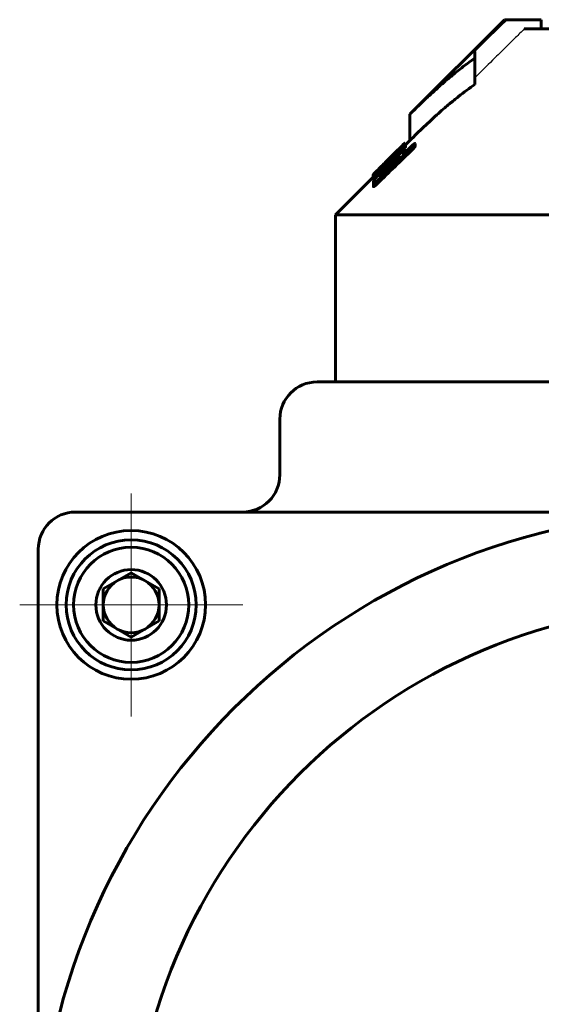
# Model space of a CAD drawing. Header units: millimetres. Extents: x -86 to 204, y -54 to 55.
# Tile 10 of 14: x 115 to 143, y 1 to 54. Entities that reach past the tile are written whole.
import ezdxf

# ---------------------------------------------------------------- set-up
doc = ezdxf.new("R2010")
doc.units = ezdxf.units.MM
for name, pattern in [('K5LT-1', [0]), ('K5LT_AXLED', [12, 7.5, -1.5, 1.5, -1.5]), ('K5LT_BASIC', [0])]:
    doc.linetypes.add(name, pattern=pattern)
doc.layers.add('Системный слой (1)', color=7, linetype='Continuous', true_color=0x6c6c6c)

# ---------------------------------------------------------------- blocks, each defined once
blk = doc.blocks.new('U32')
at = {"layer": 'Системный слой (1)', "color": 150, "linetype": 'K5LT_BASIC', "lineweight": 60, "true_color": 0x0080ff}
for p, q in [((135.705, 46.861), (135.7, 46.856)), ((135.708, 46.863), (135.705, 46.861)), ((135.708, 46.862), (135.709, 46.864)), ((135.709, 46.864), (135.708, 46.863))]:
    blk.add_line(p, q, dxfattribs=at)
blk = doc.blocks.new('U33')
at = {"layer": 'Системный слой (1)', "color": 150, "linetype": 'K5LT_BASIC', "lineweight": 60, "true_color": 0x0080ff}
for p, q in [((134.733, 45.662), (134.731, 45.677)), ((134.735, 45.645), (134.733, 45.662)), ((134.737, 45.626), (134.735, 45.645))]:
    blk.add_line(p, q, dxfattribs=at)
blk = doc.blocks.new('U37')
at = {"layer": 'Системный слой (1)', "color": 150, "linetype": 'K5LT_BASIC', "lineweight": 60, "true_color": 0x0080ff}
for p, q in [((134.001, 45.101), (134.002, 45.104)), ((134.002, 45.104), (134.004, 45.109)), ((134.004, 45.109), (134.008, 45.115))]:
    blk.add_line(p, q, dxfattribs=at)
blk = doc.blocks.new('U40')
at = {"layer": 'Системный слой (1)', "color": 150, "linetype": 'K5LT_BASIC', "lineweight": 60, "true_color": 0x0080ff}
for p, q in [((135.488, 46.325), (135.518, 46.358)), ((135.518, 46.358), (135.548, 46.392)), ((135.548, 46.392), (135.577, 46.424))]:
    blk.add_line(p, q, dxfattribs=at)
blk = doc.blocks.new('U43')
at = {"layer": 'Системный слой (1)', "color": 150, "linetype": 'K5LT_BASIC', "lineweight": 60, "true_color": 0x0080ff}
for p, q in [((135.709, 46.818), (135.724, 46.828)), ((135.724, 46.828), (135.733, 46.831)), ((135.733, 46.831), (135.736, 46.828))]:
    blk.add_line(p, q, dxfattribs=at)
blk = doc.blocks.new('U49')
at = {"layer": 'Системный слой (1)', "color": 150, "linetype": 'K5LT_BASIC', "lineweight": 60, "true_color": 0x0080ff}
for p, q in [((134.008, 45.021), (134.009, 45.022)), ((134.009, 45.022), (134.012, 45.024)), ((134.012, 45.024), (134.016, 45.028))]:
    blk.add_line(p, q, dxfattribs=at)
blk = doc.blocks.new('U50')
at = {"layer": 'Системный слой (1)', "color": 150, "linetype": 'K5LT_BASIC', "lineweight": 60, "true_color": 0x0080ff}
for p, q in [((134.797, 45.954), (135.669, 46.825)), ((134.058, 45.214), (134.411, 45.567))]:
    blk.add_line(p, q, dxfattribs=at)
blk = doc.blocks.new('U52')
at = {"layer": 'Системный слой (1)', "color": 150, "linetype": 'K5LT_BASIC', "lineweight": 60, "true_color": 0x0080ff}
for p, q in [((135.751, 46.766), (135.985, 47)), ((131.985, 43), (134.008, 45.023))]:
    blk.add_line(p, q, dxfattribs=at)
blk = doc.blocks.new('U54')
at = {"layer": 'Системный слой (1)', "color": 150, "linetype": 'K5LT_BASIC', "lineweight": 60, "true_color": 0x0080ff}
for p, q in [((134.193, 45.047), (134.212, 45.063)), ((134.155, 45.015), (134.174, 45.031)), ((134.174, 45.031), (134.193, 45.047))]:
    blk.add_line(p, q, dxfattribs=at)
blk = doc.blocks.new('U60')
at = {"layer": 'Системный слой (1)', "color": 150, "linetype": 'K5LT_BASIC', "lineweight": 60, "true_color": 0x0080ff}
for p, q in [((134.649, 45.331), (134.573, 45.251)), ((134.727, 45.412), (134.649, 45.331)), ((134.808, 45.493), (134.727, 45.412))]:
    blk.add_line(p, q, dxfattribs=at)
blk = doc.blocks.new('U61')
at = {"layer": 'Системный слой (1)', "color": 150, "linetype": 'K5LT_BASIC', "lineweight": 60, "true_color": 0x0080ff}
for p, q in [((134.672, 45.617), (134.622, 45.566)), ((134.722, 45.668), (134.672, 45.617)), ((134.622, 45.566), (134.573, 45.516))]:
    blk.add_line(p, q, dxfattribs=at)
blk = doc.blocks.new('U63')
at = {"layer": 'Системный слой (1)', "color": 150, "linetype": 'K5LT_BASIC', "lineweight": 60, "true_color": 0x0080ff}
for p, q in [((134.955, 45.635), (135.038, 45.713)), ((135.038, 45.713), (135.12, 45.79)), ((135.12, 45.79), (135.202, 45.863))]:
    blk.add_line(p, q, dxfattribs=at)
blk = doc.blocks.new('U67')
at = {"layer": 'Системный слой (1)', "color": 30, "linetype": 'K5LT_AXLED', "lineweight": 18, "true_color": 0xff8000}
for q in [(120.985, 28), (114.985, 22), (126.985, 22), (120.985, 16)]:
    blk.add_line((120.985, 22), q, dxfattribs=at)

msp = doc.modelspace()

# ---------------------------------------------------------------- linework, layer by layer
at = {"layer": 'Системный слой (1)', "color": 150, "linetype": 'K5LT_BASIC', "lineweight": 60, "true_color": 0x0080ff}
for p, q in [((135.985, 48.414), (141.071, 53.5)), ((141.071, 53.5), (141.212, 53.5)), ((143.055, 53.5), (141.212, 53.5)), ((142.14, 53), (150.235, 53)), ((143.055, 53), (143.055, 53.5)), ((139.485, 51.792), (139.485, 51.433)), ((139.485, 50.019), (139.485, 51.433)), ((135.985, 47), (135.985, 48.414)), ((135.61, 46.24), (136.125, 46.737)), ((135.7, 46.856), (135.669, 46.825)), ((135.708, 46.777), (135.708, 46.862)), ((135.709, 46.778), (135.709, 46.864)), ((135.736, 46.795), (135.736, 46.828)), ((135.751, 46.792), (135.751, 46.786)), ((135.751, 46.645), (135.751, 46.786)), ((136.125, 46.511), (136.125, 46.652)), ((136.272, 46.692), (136.272, 46.834)), ((135.036, 46.15), (135.036, 46.191)), ((135.071, 46.157), (135.114, 46.199)), ((135.071, 46.074), (135.071, 46.157)), ((135.114, 46.117), (135.114, 46.199)), ((135.202, 46.345), (135.202, 46.346)), ((135.202, 46.313), (135.202, 46.345)), ((135.271, 46.427), (135.255, 46.411)), ((135.271, 46.42), (135.271, 46.427)), ((135.351, 46.489), (135.298, 46.436)), ((135.298, 46.405), (135.298, 46.436)), ((135.351, 46.456), (135.351, 46.489)), ((135.428, 46.48), (135.428, 46.472)), ((135.577, 46.424), (135.577, 46.566)), ((135.592, 46.224), (135.61, 46.24)), ((135.723, 46.349), (135.723, 46.43)), ((134.504, 45.653), (134.549, 45.697)), ((134.557, 45.706), (134.557, 45.712)), ((134.731, 45.818), (134.722, 45.81)), ((134.722, 45.668), (134.722, 45.81)), ((134.731, 45.677), (134.722, 45.668)), ((134.731, 45.677), (134.731, 45.818)), ((134.74, 45.629), (134.74, 45.736)), ((134.775, 45.889), (134.775, 45.914)), ((134.808, 45.634), (134.86, 45.684)), ((134.955, 45.606), (134.817, 45.472)), ((134.843, 45.731), (134.869, 45.757)), ((135.124, 46.08), (134.914, 45.869)), ((134.914, 45.801), (134.914, 45.869)), ((134.955, 45.635), (134.955, 45.777)), ((135.088, 46.089), (135.071, 46.074)), ((135.124, 46.002), (135.124, 46.08)), ((134.001, 45.016), (134.001, 45.101)), ((134.008, 45.021), (134.008, 45.163)), ((134.016, 44.933), (134.016, 45.074)), ((134.094, 45.179), (134.094, 45.24)), ((134.155, 45.015), (134.155, 45.157)), ((134.406, 45.12), (134.406, 45.201)), ((134.408, 45.558), (134.408, 45.564)), ((134.443, 45.416), (134.426, 45.399)), ((134.443, 45.321), (134.443, 45.416)), ((134.573, 45.569), (134.573, 45.563)), ((134.573, 45.459), (134.573, 45.563)), ((134.86, 45.543), (134.808, 45.493)), ((134.023, 44.659), (134.023, 44.786)), ((134.023, 44.518), (134.023, 44.659)), ((134.031, 44.523), (134.031, 44.665)), ((134.215, 44.662), (134.215, 44.803)), ((131.985, 43), (171.985, 43)), ((131.985, 34), (131.985, 43)), ((172.985, 34), (130.985, 34)), ((128.985, 32), (128.985, 29)), ((151.985, 27), (117.985, 27)), ((115.985, 25), (115.985, -9)), ((120.985, 23.732), (119.485, 22.866)), ((122.485, 22.866), (120.985, 23.732)), ((119.485, 22.866), (119.485, 21.134)), ((122.485, 21.134), (122.485, 22.866)), ((119.485, 21.134), (120.985, 20.268)), ((120.985, 20.268), (122.485, 21.134))]:
    msp.add_line(p, q, dxfattribs=at)
for centre, radius in [((151.985, -9), 36), ((120.985, 22), 4), ((120.985, 22), 3.5), ((120.985, 22), 3.1), ((120.985, 22), 1.9), ((151.985, -9), 31)]:
    msp.add_circle(centre, radius, dxfattribs=at)
for centre, radius, start, end in [((130.985, 32), 2, 90, 180), ((126.985, 29), 2, 270, 0), ((117.985, 25), 2, 90, 180), ((120.985, 22), 1.5, 90, 120), ((120.985, 22), 1.5, 60, 90), ((120.985, 22), 1.5, 120, 180), ((120.985, 22), 1.5, 0, 60), ((120.985, 22), 1.5, 180, 240), ((120.985, 22), 1.5, 300, 0), ((120.985, 22), 1.5, 240, 300)]:
    msp.add_arc(centre, radius, start, end, dxfattribs=at)
at = {"layer": 'Системный слой (1)', "color": 7, "linetype": 'K5LT-1'}
for points, knots in [([(141.212, 53.5), (141.115, 53.404), (140.921, 53.213), (140.536, 52.832), (140.057, 52.359), (139.676, 51.981), (139.485, 51.792)], [0, 0, 0, 0, 0.265357, 0.530715, 1.053192, 1.575669, 1.575669, 1.575669, 1.575669]), ([(142.14, 53), (141.984, 52.847), (141.707, 52.574), (141.333, 52.205), (140.919, 51.797), (140.312, 51.196), (139.801, 50.691), (139.485, 50.378)], [0, 0, 0, 0, 0.920958, 1.645292, 2.221876, 3.375046, 5.255882, 5.255882, 5.255882, 5.255882])]:
    msp.add_open_spline(points, degree=3, knots=knots, dxfattribs=at)
at = {"layer": 'Системный слой (1)', "color": 150, "linetype": 'K5LT_BASIC', "lineweight": 60, "true_color": 0x0080ff}
for points, knots in [([(139.485, 51.433), (139.272, 51.286), (138.865, 50.988), (138.257, 50.505), (137.621, 49.963), (136.855, 49.267), (136.302, 48.731), (135.985, 48.414)], [0, 0, 0, 0, 1.387012, 2.67714, 4.083997, 5.726255, 8, 8, 8, 8]), ([(139.485, 50.019), (139.187, 49.812), (138.727, 49.469), (138.191, 49.033), (137.833, 48.729), (137.37, 48.324), (136.742, 47.746), (136.234, 47.248), (135.985, 47)], [0, 0, 0, 0, 2.185745, 3.417475, 4.071931, 4.932283, 6.997768, 9, 9, 9, 9]), ([(134.888, 46.002), (134.963, 46.078), (135.076, 46.19), (135.206, 46.316), (135.284, 46.392), (135.353, 46.458), (135.445, 46.546), (135.539, 46.634), (135.603, 46.691), (135.628, 46.714)], [0, 0, 0, 0, 2.92167, 4.300563, 5.008664, 5.99317, 7.027723, 8.766088, 10, 10, 10, 10]), ([(135.351, 46.489), (135.393, 46.532), (135.455, 46.594), (135.525, 46.667), (135.57, 46.714), (135.609, 46.755), (135.643, 46.792), (135.681, 46.833), (135.699, 46.853), (135.708, 46.862)], [0, 0, 0, 0, 2.273685, 3.355271, 4.284494, 5.357621, 6.484484, 7.542467, 10, 10, 10, 10]), ([(135.577, 46.566), (135.6, 46.592), (135.639, 46.638), (135.682, 46.691), (135.708, 46.724), (135.723, 46.743), (135.736, 46.761), (135.747, 46.777), (135.751, 46.784), (135.751, 46.786)], [0, 0, 0, 0, 2.963332, 5.200655, 6.362138, 7.171566, 7.883199, 9.043892, 10, 10, 10, 10]), ([(135.577, 46.424), (135.6, 46.451), (135.639, 46.497), (135.682, 46.55), (135.708, 46.582), (135.723, 46.602), (135.736, 46.619), (135.747, 46.635), (135.751, 46.643), (135.751, 46.645)], [0, 0, 0, 0, 2.963332, 5.200655, 6.362138, 7.171566, 7.883199, 9.043892, 10, 10, 10, 10]), ([(135.751, 46.792), (135.751, 46.796), (135.748, 46.799), (135.738, 46.796), (135.729, 46.791), (135.709, 46.779), (135.676, 46.754), (135.642, 46.725), (135.628, 46.714)], [0, 0, 0, 0, 1.936459, 2.86756, 3.751504, 4.61403, 7.353777, 9, 9, 9, 9]), ([(136.272, 46.834), (136.268, 46.837), (136.262, 46.839), (136.25, 46.835), (136.242, 46.832), (136.232, 46.827), (136.218, 46.818), (136.203, 46.807), (136.186, 46.794), (136.16, 46.771), (136.139, 46.752), (136.125, 46.737)], [0, 0, 0, 0, 3.10265, 3.791725, 4.453216, 5.390776, 6.410508, 7.427524, 8.403077, 9.368739, 12, 12, 12, 12]), ([(136.125, 46.652), (136.139, 46.666), (136.162, 46.689), (136.19, 46.719), (136.211, 46.743), (136.23, 46.767), (136.254, 46.8), (136.266, 46.821), (136.272, 46.834)], [0, 0, 0, 0, 1.869476, 2.974361, 3.886359, 5.09942, 6.318686, 9, 9, 9, 9]), ([(136.125, 46.511), (136.139, 46.525), (136.162, 46.548), (136.19, 46.577), (136.211, 46.601), (136.23, 46.625), (136.254, 46.659), (136.266, 46.68), (136.272, 46.692)], [0, 0, 0, 0, 1.869476, 2.974361, 3.886359, 5.09942, 6.318686, 9, 9, 9, 9]), ([(134.775, 45.914), (134.798, 45.938), (134.836, 45.977), (134.886, 46.03), (134.933, 46.079), (134.98, 46.131), (135.014, 46.167), (135.032, 46.186), (135.036, 46.191)], [0, 0, 0, 0, 1.438712, 2.610717, 4.093091, 5.948525, 8.277741, 9, 9, 9, 9]), ([(135.592, 46.408), (135.538, 46.366), (135.436, 46.283), (135.309, 46.172), (135.193, 46.066), (135.056, 45.939), (134.937, 45.823), (134.869, 45.757)], [0, 0, 0, 0, 2.034299, 3.634396, 4.182506, 5.82133, 8, 8, 8, 8]), ([(135.41, 46.136), (135.41, 46.141), (135.408, 46.147), (135.399, 46.148), (135.392, 46.146), (135.384, 46.143), (135.371, 46.137), (135.353, 46.126), (135.326, 46.107), (135.291, 46.079), (135.25, 46.046), (135.199, 46.002), (135.139, 45.948), (135.055, 45.871), (134.993, 45.812), (134.955, 45.777)], [0, 0, 0, 0, 1.419976, 2.193205, 2.577819, 3.073541, 3.660976, 4.416159, 5.37604, 6.546957, 7.8067, 9.022101, 10.901205, 12.884471, 16, 16, 16, 16]), ([(135.036, 46.191), (135.042, 46.196), (135.054, 46.21), (135.078, 46.234), (135.108, 46.264), (135.148, 46.304), (135.199, 46.355), (135.239, 46.395), (135.255, 46.411)], [0, 0, 0, 0, 1.477882, 3.134309, 4.242948, 5.483359, 7.56181, 9, 9, 9, 9]), ([(135.071, 46.157), (135.07, 46.156), (135.068, 46.153), (135.065, 46.15), (135.064, 46.148), (135.063, 46.147), (135.063, 46.147)], [0, 0, 0, 0, 2.597647, 3.993322, 5.286611, 7, 7, 7, 7]), ([(135.063, 46.147), (135.063, 46.142), (135.064, 46.134), (135.065, 46.12), (135.067, 46.102), (135.07, 46.086), (135.071, 46.074)], [0, 0, 0, 0, 1.476064, 2.709571, 4.133475, 7, 7, 7, 7]), ([(135.088, 46.089), (135.131, 46.134), (135.195, 46.201), (135.267, 46.278), (135.313, 46.328), (135.351, 46.37), (135.383, 46.407), (135.402, 46.431), (135.413, 46.446), (135.421, 46.456), (135.427, 46.466), (135.428, 46.47), (135.428, 46.472)], [0, 0, 0, 0, 3.763365, 5.633026, 6.63327, 8.20134, 9.581937, 10.388783, 10.994965, 11.586817, 12.113769, 13, 13, 13, 13]), ([(135.428, 46.48), (135.428, 46.481), (135.427, 46.482), (135.423, 46.48), (135.416, 46.476), (135.402, 46.466), (135.379, 46.446), (135.352, 46.422), (135.317, 46.391), (135.279, 46.356), (135.212, 46.293), (135.157, 46.241), (135.114, 46.199)], [0, 0, 0, 0, 0.740399, 1.092744, 1.535769, 2.727457, 3.574521, 4.697011, 6.049138, 7.518233, 8.715219, 13, 13, 13, 13]), ([(135.124, 46.08), (135.176, 46.134), (135.257, 46.218), (135.362, 46.33), (135.465, 46.44), (135.535, 46.518), (135.577, 46.566)], [0, 0, 0, 0, 2.219108, 3.511816, 4.774255, 7, 7, 7, 7]), ([(135.351, 46.502), (135.33, 46.481), (135.295, 46.445), (135.258, 46.406), (135.239, 46.387), (135.228, 46.375), (135.219, 46.366), (135.21, 46.355), (135.204, 46.349), (135.202, 46.346), (135.202, 46.346)], [0, 0, 0, 0, 3.796826, 6.467777, 7.275525, 7.800207, 8.901204, 9.444556, 10.420999, 11, 11, 11, 11]), ([(135.202, 46.345), (135.202, 46.345), (135.202, 46.345), (135.205, 46.347), (135.211, 46.353), (135.222, 46.363), (135.235, 46.375), (135.26, 46.399), (135.282, 46.42), (135.298, 46.436)], [0, 0, 0, 0, 0.537764, 1.106019, 2.509664, 3.479782, 4.7314, 6.268405, 10, 10, 10, 10]), ([(135.271, 46.427), (135.292, 46.448), (135.319, 46.475), (135.346, 46.502), (135.359, 46.515), (135.37, 46.526), (135.379, 46.535), (135.391, 46.546), (135.394, 46.549), (135.394, 46.548)], [0, 0, 0, 0, 3.068731, 4.112196, 4.811181, 5.640567, 6.545768, 7.428993, 10, 10, 10, 10]), ([(135.331, 46.016), (135.343, 46.032), (135.361, 46.056), (135.389, 46.097), (135.403, 46.121), (135.41, 46.136)], [0, 0, 0, 0, 1.906125, 3.182071, 6, 6, 6, 6]), ([(135.394, 46.548), (135.394, 46.548), (135.391, 46.545), (135.378, 46.53), (135.362, 46.513), (135.351, 46.502)], [0, 0, 0, 0, 1.589038, 3.352301, 6, 6, 6, 6]), ([(135.723, 46.43), (135.723, 46.441), (135.719, 46.456), (135.702, 46.462), (135.684, 46.459), (135.664, 46.452), (135.635, 46.437), (135.606, 46.418), (135.592, 46.408)], [0, 0, 0, 0, 2.579585, 4.422335, 5.358451, 6.136224, 7.662557, 9, 9, 9, 9]), ([(135.592, 46.224), (135.611, 46.25), (135.64, 46.288), (135.678, 46.345), (135.706, 46.391), (135.719, 46.419), (135.723, 46.43)], [0, 0, 0, 0, 2.121315, 3.312588, 5.328849, 7, 7, 7, 7]), ([(134.487, 45.598), (134.44, 45.549), (134.349, 45.454), (134.247, 45.347), (134.17, 45.264), (134.112, 45.2), (134.06, 45.14), (134.03, 45.101), (134.018, 45.082), (134.016, 45.076), (134.016, 45.074)], [0, 0, 0, 0, 2.441954, 4.695184, 5.571529, 6.96942, 8.440313, 9.550802, 10.451761, 11, 11, 11, 11]), ([(134.094, 45.24), (134.117, 45.262), (134.154, 45.298), (134.213, 45.355), (134.268, 45.407), (134.332, 45.469), (134.419, 45.555), (134.486, 45.622), (134.53, 45.666)], [0, 0, 0, 0, 1.803547, 2.705075, 3.980196, 5.254142, 6.527196, 9, 9, 9, 9]), ([(134.843, 45.731), (134.792, 45.681), (134.716, 45.605), (134.606, 45.492), (134.513, 45.396), (134.395, 45.27), (134.282, 45.145), (134.208, 45.059), (134.18, 45.025)], [0, 0, 0, 0, 1.875129, 2.820369, 4.15254, 5.463049, 7.569774, 9, 9, 9, 9]), ([(134.504, 45.653), (134.485, 45.634), (134.459, 45.608), (134.428, 45.577), (134.408, 45.558), (134.389, 45.539), (134.37, 45.521), (134.348, 45.5), (134.327, 45.48), (134.316, 45.471), (134.312, 45.467)], [0, 0, 0, 0, 2.099667, 2.852247, 3.688242, 4.599159, 5.50902, 6.598759, 8.664367, 11, 11, 11, 11]), ([(134.722, 45.81), (134.678, 45.765), (134.605, 45.69), (134.522, 45.604), (134.463, 45.542), (134.423, 45.498), (134.389, 45.46), (134.367, 45.435), (134.351, 45.415), (134.34, 45.401), (134.332, 45.389), (134.33, 45.384), (134.33, 45.382)], [0, 0, 0, 0, 3.343431, 5.56691, 6.535651, 8.230917, 9.134149, 9.978955, 10.75055, 11.428911, 12.001934, 13, 13, 13, 13]), ([(134.808, 45.634), (134.761, 45.587), (134.691, 45.517), (134.604, 45.426), (134.533, 45.348), (134.466, 45.273), (134.423, 45.221), (134.406, 45.201)], [0, 0, 0, 0, 2.521415, 3.728768, 4.904284, 6.767793, 8, 8, 8, 8]), ([(134.408, 45.564), (134.427, 45.584), (134.461, 45.617), (134.498, 45.654), (134.522, 45.678), (134.536, 45.692), (134.547, 45.702), (134.554, 45.71), (134.557, 45.712), (134.557, 45.712)], [0, 0, 0, 0, 3.368498, 5.749993, 6.673503, 7.930398, 8.617796, 9.049809, 10, 10, 10, 10]), ([(134.888, 46.002), (134.827, 45.942), (134.693, 45.807), (134.56, 45.672), (134.487, 45.598)], [0, 0, 0, 0, 2.241787, 5, 5, 5, 5]), ([(134.53, 45.666), (134.573, 45.708), (134.632, 45.768), (134.713, 45.85), (134.752, 45.89), (134.775, 45.914)], [0, 0, 0, 0, 2.998217, 4.159457, 6, 6, 6, 6]), ([(134.74, 45.896), (134.734, 45.89), (134.723, 45.878), (134.704, 45.858), (134.688, 45.84), (134.669, 45.821), (134.649, 45.799), (134.624, 45.774), (134.602, 45.751), (134.579, 45.728), (134.561, 45.71), (134.549, 45.697)], [0, 0, 0, 0, 2.58186, 4.114594, 5.831193, 6.611258, 8.023195, 9.524466, 10.147335, 10.751827, 12, 12, 12, 12]), ([(134.74, 45.736), (134.74, 45.732), (134.743, 45.727), (134.756, 45.732), (134.767, 45.738), (134.777, 45.745), (134.79, 45.755), (134.811, 45.772), (134.852, 45.808), (134.889, 45.844), (134.914, 45.869)], [0, 0, 0, 0, 2.635039, 4.125445, 4.644679, 5.334432, 6.081141, 6.83002, 8.181819, 11, 11, 11, 11]), ([(134.955, 45.777), (134.955, 45.777), (134.955, 45.777), (134.953, 45.775), (134.951, 45.773), (134.948, 45.77), (134.942, 45.765), (134.933, 45.756), (134.905, 45.729), (134.88, 45.705), (134.86, 45.684)], [0, 0, 0, 0, 0.180883, 0.224617, 0.560933, 0.868357, 1.467904, 2.4455, 3.927846, 11, 11, 11, 11]), ([(134.955, 45.635), (134.955, 45.636), (134.955, 45.635), (134.953, 45.634), (134.951, 45.632), (134.948, 45.629), (134.942, 45.623), (134.933, 45.615), (134.905, 45.588), (134.88, 45.563), (134.86, 45.543)], [0, 0, 0, 0, 0.180883, 0.224617, 0.560933, 0.868357, 1.467904, 2.4455, 3.927846, 11, 11, 11, 11]), ([(134.955, 45.606), (135, 45.65), (135.063, 45.713), (135.142, 45.796), (135.207, 45.868), (135.271, 45.942), (135.313, 45.994), (135.331, 46.016)], [0, 0, 0, 0, 2.475456, 3.599815, 4.709859, 6.563193, 8, 8, 8, 8]), ([(134.008, 45.163), (134.008, 45.162), (134.011, 45.165), (134.025, 45.178), (134.052, 45.202), (134.076, 45.224), (134.094, 45.24)], [0, 0, 0, 0, 1.269432, 2.974392, 4.284752, 7, 7, 7, 7]), ([(134.058, 45.214), (134.047, 45.203), (134.032, 45.188), (134.018, 45.174), (134.01, 45.165), (134.008, 45.163), (134.008, 45.163)], [0, 0, 0, 0, 2.614784, 4.009809, 5.265899, 7, 7, 7, 7]), ([(134.016, 45.074), (134.016, 45.069), (134.02, 45.065), (134.036, 45.07), (134.053, 45.079), (134.076, 45.095), (134.109, 45.119), (134.136, 45.141), (134.155, 45.157)], [0, 0, 0, 0, 2.624959, 3.667109, 4.988518, 6.262176, 7.267773, 9, 9, 9, 9]), ([(134.155, 45.157), (134.178, 45.176), (134.218, 45.209), (134.276, 45.26), (134.326, 45.304), (134.376, 45.35), (134.409, 45.383), (134.426, 45.399)], [0, 0, 0, 0, 2.384757, 3.947109, 5.315749, 6.651598, 8, 8, 8, 8]), ([(134.312, 45.467), (134.317, 45.471), (134.327, 45.483), (134.346, 45.502), (134.372, 45.528), (134.393, 45.549), (134.408, 45.564)], [0, 0, 0, 0, 1.724336, 3.705465, 4.924195, 7, 7, 7, 7]), ([(134.496, 45.508), (134.484, 45.498), (134.464, 45.479), (134.433, 45.452), (134.404, 45.427), (134.378, 45.407), (134.359, 45.393), (134.345, 45.383), (134.333, 45.378), (134.33, 45.379), (134.33, 45.382)], [0, 0, 0, 0, 1.367712, 2.536686, 4.014001, 5.40562, 6.553756, 7.667699, 8.899966, 11, 11, 11, 11]), ([(134.345, 45.111), (134.345, 45.103), (134.35, 45.096), (134.369, 45.1), (134.387, 45.109), (134.406, 45.12), (134.43, 45.136), (134.459, 45.157), (134.498, 45.187), (134.544, 45.226), (134.601, 45.274), (134.67, 45.336), (134.745, 45.405), (134.796, 45.452), (134.817, 45.472)], [0, 0, 0, 0, 1.985114, 2.993697, 3.625391, 4.538578, 5.128558, 5.946785, 7.04265, 8.300601, 9.521324, 11.295438, 13.456811, 15, 15, 15, 15]), ([(134.406, 45.201), (134.395, 45.186), (134.379, 45.165), (134.363, 45.142), (134.355, 45.13), (134.35, 45.122), (134.346, 45.115), (134.345, 45.112), (134.345, 45.111)], [0, 0, 0, 0, 3.793472, 5.193896, 6.411554, 7.445349, 8.013854, 9, 9, 9, 9]), ([(134.443, 45.416), (134.455, 45.428), (134.475, 45.448), (134.503, 45.478), (134.526, 45.504), (134.547, 45.527), (134.563, 45.548), (134.571, 45.558), (134.573, 45.563)], [0, 0, 0, 0, 1.845792, 3.147164, 4.654445, 6.068018, 7.289261, 9, 9, 9, 9]), ([(134.573, 45.569), (134.573, 45.57), (134.571, 45.569), (134.563, 45.564), (134.554, 45.557), (134.543, 45.548), (134.524, 45.532), (134.508, 45.519), (134.496, 45.508)], [0, 0, 0, 0, 1.316651, 2.153321, 3.272513, 4.461128, 5.640155, 9, 9, 9, 9]), ([(134.016, 44.933), (134.016, 44.928), (134.02, 44.924), (134.036, 44.929), (134.053, 44.938), (134.076, 44.954), (134.109, 44.978), (134.136, 45), (134.155, 45.015)], [0, 0, 0, 0, 2.624959, 3.667109, 4.988518, 6.262176, 7.267773, 9, 9, 9, 9]), ([(134.18, 45.025), (134.15, 44.989), (134.112, 44.94), (134.064, 44.873), (134.032, 44.823), (134.023, 44.795), (134.023, 44.786)], [0, 0, 0, 0, 2.445872, 3.331056, 5.246282, 7, 7, 7, 7]), ([(134.023, 44.786), (134.026, 44.781), (134.033, 44.778), (134.051, 44.779), (134.068, 44.785), (134.092, 44.796), (134.125, 44.814), (134.152, 44.831), (134.172, 44.844)], [0, 0, 0, 0, 2.342509, 3.083418, 4.571425, 5.878219, 6.912816, 9, 9, 9, 9]), ([(134.172, 44.844), (134.157, 44.829), (134.134, 44.803), (134.104, 44.769), (134.082, 44.744), (134.064, 44.722), (134.049, 44.704), (134.037, 44.687), (134.026, 44.67), (134.023, 44.662), (134.023, 44.659)], [0, 0, 0, 0, 2.404879, 3.930971, 5.401561, 6.489718, 7.520061, 8.584491, 9.579069, 11, 11, 11, 11]), ([(134.023, 44.659), (134.023, 44.659), (134.023, 44.658), (134.024, 44.659), (134.026, 44.66), (134.028, 44.662), (134.03, 44.664), (134.031, 44.665)], [0, 0, 0, 0, 2.100308, 3.45303, 5.071423, 5.807369, 8, 8, 8, 8]), ([(134.023, 44.518), (134.023, 44.517), (134.023, 44.517), (134.024, 44.518), (134.026, 44.519), (134.028, 44.521), (134.03, 44.522), (134.031, 44.523)], [0, 0, 0, 0, 2.100308, 3.45303, 5.071423, 5.807369, 8, 8, 8, 8]), ([(134.031, 44.665), (134.031, 44.66), (134.034, 44.656), (134.044, 44.659), (134.052, 44.663), (134.061, 44.668), (134.073, 44.677), (134.088, 44.688), (134.107, 44.704), (134.131, 44.725), (134.168, 44.758), (134.197, 44.786), (134.215, 44.803)], [0, 0, 0, 0, 2.498106, 3.127531, 3.780451, 4.46272, 5.210981, 6.111737, 7.169624, 8.3297, 10.050925, 13, 13, 13, 13]), ([(134.031, 44.523), (134.031, 44.519), (134.034, 44.515), (134.044, 44.518), (134.052, 44.521), (134.061, 44.527), (134.073, 44.535), (134.088, 44.547), (134.107, 44.562), (134.131, 44.584), (134.168, 44.617), (134.197, 44.644), (134.215, 44.662)], [0, 0, 0, 0, 2.498106, 3.127531, 3.780451, 4.46272, 5.210981, 6.111737, 7.169624, 8.3297, 10.050925, 13, 13, 13, 13])]:
    msp.add_open_spline(points, degree=3, knots=knots, dxfattribs=at)
for points in [[(136.125, 46.652), (135.487, 46.037), (134.85, 45.421), (134.215, 44.803)], [(136.125, 46.511), (135.487, 45.896), (134.85, 45.279), (134.215, 44.662)], [(134.74, 45.736), (134.737, 45.77), (134.734, 45.797), (134.731, 45.818)], [(134.797, 45.954), (134.776, 45.932), (134.757, 45.913), (134.74, 45.896)]]:
    msp.add_open_spline(points, degree=3, dxfattribs=at)

# ---------------------------------------------------------------- block references
at = {"layer": 'Системный слой (1)'}
for name in ['U52', 'U50', 'U32', 'U43', 'U40', 'U61', 'U33', 'U63', 'U37', 'U54', 'U60', 'U49', 'U67']:
    msp.add_blockref(name, (0, 0), dxfattribs=at)

doc.saveas('drawing.dxf')
